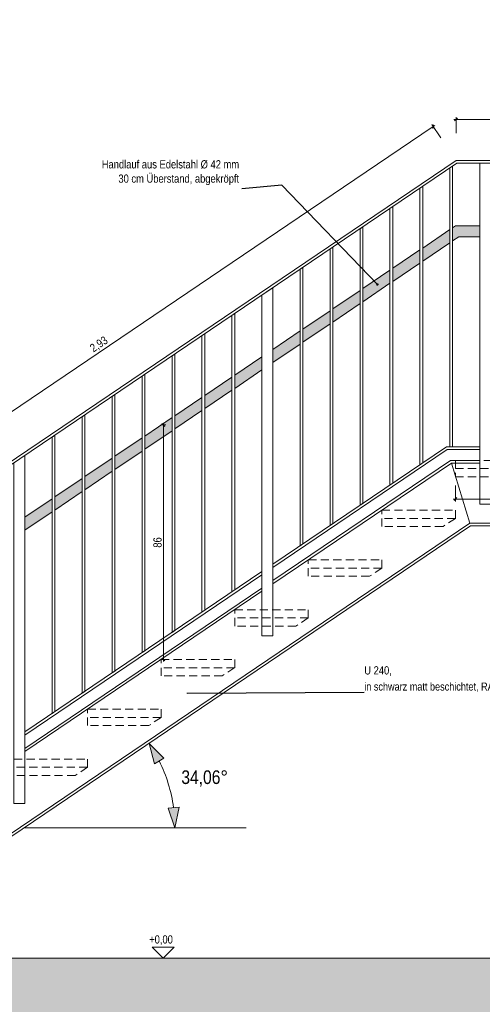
# Model space of a CAD drawing. Header units: metres. Extents: x -58265 to 854892, y -56510 to 35250.
# Tile 32 of 47: x 608286 to 609984, y -30749 to -27139. Entities that reach past the tile are written whole.
import ezdxf

# ---------------------------------------------------------------- set-up
doc = ezdxf.new("R2010")
doc.units = ezdxf.units.M
doc.header["$LTSCALE"] = 0.05
doc.linetypes.add('Wipeout_Contour', pattern=[20000, 0, -20000])
doc.linetypes.add('Öffnungslinie Tür Fenster', pattern=[920, 600, -320])
for name, color, linetype in [('A_1_Schraffuren', 7, 'Continuous'), ('A_1_Treppen', 7, 'Continuous'), ('A_4_Detail_Bemaßung', 7, 'Continuous'), ('A_4_Details_Linien', 7, 'Continuous'), ('A_4_N_Detail_Inhalt', 7, 'Continuous'), ('A_5_Detail_Bemaßung', 7, 'Continuous')]:
    doc.layers.add(name, color=color, linetype=linetype)
doc.styles.add('ERSTELLTER_STIL_2', font='txt')
doc.dimstyles.new('ERSTELLTER_STIL__1', dxfattribs={"dimtxt": 30, "dimasz": 9.5, "dimexe": 0.18, "dimexo": 50, "dimgap": 0, "dimtad": 1, "dimtih": 1, "dimtoh": 1, "dimlfac": 0.001, "dimzin": 0, "dimdsep": 46, "dimtxsty": 'ERSTELLTER_STIL_2', "dimblk": 'ARROWHEAD_6', "dimblk1": 'ARROWHEAD_6', "dimblk2": 'ARROWHEAD_6', "dimcen": 0.09, "dimclrd": 7, "dimclre": 7, "dimclrt": 7, "dimazin": 0, "dimtfac": 1, "dimtdec": 4, "dimtmove": 0, "dimatfit": 3, "dimfxl": 1, "dimtolj": 1, "dimtzin": 0, "dimarcsym": 0})
doc.dimstyles.new('ERSTELLTER_STIL__2', dxfattribs={"dimtxt": 0.18, "dimasz": 18.24, "dimexe": 0.18, "dimexo": 0.0625, "dimgap": 0, "dimtad": 0, "dimtih": 1, "dimtoh": 1, "dimdec": 4, "dimzin": 0, "dimdsep": 46, "dimcen": 0.09, "dimadec": 0, "dimazin": 0, "dimtfac": 1, "dimtdec": 4, "dimtmove": 0, "dimatfit": 3, "dimldrblk": 'ARROWHEAD_11', "dimfxl": 1, "dimtolj": 1, "dimtzin": 0, "dimarcsym": 0})
doc.dimstyles.new('ERSTELLTER_STIL__4', dxfattribs={"dimtxt": 30, "dimasz": 9.5, "dimexe": 0.18, "dimexo": 50, "dimgap": 0, "dimtad": 1, "dimlfac": 0.001, "dimzin": 0, "dimdsep": 46, "dimtxsty": 'ERSTELLTER_STIL_2', "dimblk": 'ARROWHEAD_6', "dimblk1": 'ARROWHEAD_6', "dimblk2": 'ARROWHEAD_6', "dimcen": 0.09, "dimclrd": 7, "dimclre": 7, "dimclrt": 7, "dimazin": 0, "dimtfac": 1, "dimtdec": 4, "dimtmove": 0, "dimatfit": 3, "dimfxl": 1, "dimtolj": 1, "dimtzin": 0, "dimarcsym": 0})
doc.dimstyles.new('ERSTELLTER_STIL__6', dxfattribs={"dimtxt": 30, "dimasz": 9.5, "dimexe": 0.18, "dimexo": 0.0625, "dimgap": 0, "dimtad": 1, "dimlfac": 0.001, "dimzin": 0, "dimdsep": 46, "dimtxsty": 'ERSTELLTER_STIL_2', "dimblk": 'ARROWHEAD_6', "dimblk1": 'ARROWHEAD_6', "dimblk2": 'ARROWHEAD_6', "dimcen": 0.09, "dimclrd": 7, "dimclre": 7, "dimclrt": 7, "dimazin": 0, "dimtfac": 1, "dimtdec": 4, "dimtmove": 0, "dimatfit": 3, "dimfxl": 1, "dimtolj": 1, "dimtzin": 0, "dimarcsym": 0})
doc.dimstyles.new('ERSTELLTER_STIL__8', dxfattribs={"dimtxt": 50, "dimasz": 73.429984, "dimexe": 0.18, "dimexo": 40, "dimgap": 0, "dimtad": 1, "dimtih": 1, "dimtoh": 1, "dimzin": 0, "dimdsep": 46, "dimtxsty": 'ERSTELLTER_STIL_2', "dimblk": 'ARROWHEAD_5', "dimblk1": 'ARROWHEAD_5', "dimblk2": 'ARROWHEAD_5', "dimcen": 0.09, "dimclrd": 7, "dimclre": 7, "dimclrt": 7, "dimazin": 0, "dimtfac": 1, "dimtdec": 4, "dimtmove": 0, "dimatfit": 3, "dimfxl": 1, "dimtolj": 1, "dimtzin": 0, "dimarcsym": 0})
doc.dimstyles.new('ERSTELLTER_STIL__9', dxfattribs={"dimtxt": 0.18, "dimasz": 9.12, "dimexe": 0.18, "dimexo": 0.0625, "dimgap": 0, "dimtad": 0, "dimtih": 1, "dimtoh": 1, "dimdec": 4, "dimzin": 0, "dimdsep": 46, "dimcen": 0.09, "dimadec": 0, "dimazin": 0, "dimtfac": 1, "dimtdec": 4, "dimtmove": 0, "dimatfit": 3, "dimldrblk": 'ARROWHEAD_11', "dimfxl": 1, "dimtolj": 1, "dimtzin": 0, "dimarcsym": 0})

# ---------------------------------------------------------------- blocks, each defined once
blk = doc.blocks.new('*D76', base_point=(565636.8, -30579.8))
at = {"layer": 'A_4_Detail_Bemaßung', "color": 7, "linetype": 'Continuous', "lineweight": 13}
for p, q in [((609880.3, -27504.8), (609887.8, -27504.8)), ((609892.8, -27499.8), (609882.8, -27509.8)), ((609887.8, -27554.8), (609887.8, -27495.4)), ((609887.8, -27504.8), (610717.8, -27504.8)), ((610712.8, -27509.8), (610722.8, -27499.8)), ((610717.8, -27554.8), (610717.8, -27495.4)), ((610717.8, -27504.8), (610725.3, -27504.8))]:
    blk.add_line(p, q, dxfattribs=at)
at = {"layer": 'A_4_Detail_Bemaßung', "color": 7, "lineweight": 13, "insert": (610282.9, -27498.8), "char_height": 30, "attachment_point": 7, "style": 'ERSTELLTER_STIL_2'}
blk.add_mtext('\\A1;{\\pql;\\fSwis721 Cn BT|b0|i0|c0|p0;\\W1.000000;83}', dxfattribs=at)
blk = doc.blocks.new('ARROWHEAD_6')
at = {"color": 0, "linetype": 'Continuous', "lineweight": 0}
for p, q in [((0, 0), (-1, 0)), ((-0.5, -0.5), (0.5, 0.5))]:
    blk.add_line(p, q, dxfattribs=at)
blk = doc.blocks.new('*D77', base_point=(565636.8, -30579.8))
at = {"layer": 'A_4_Detail_Bemaßung', "color": 7, "linetype": 'Continuous', "lineweight": 13}
for p, q in [((609803.8, -27530.5), (607381.4, -29167.9)), ((609798.6, -27522.7), (609831.8, -27571.9)), ((609802.5, -27537.4), (609805.2, -27523.6)), ((609810, -27526.3), (609803.8, -27530.5)), ((607381.4, -29167.9), (607375.2, -29172.1)), ((607376.2, -29160.1), (607409.4, -29209.3)), ((607382.8, -29160.9), (607380.1, -29174.8))]:
    blk.add_line(p, q, dxfattribs=at)
at = {"layer": 'A_4_Detail_Bemaßung', "color": 7, "lineweight": 13, "insert": (608560.4, -28363.7), "char_height": 30, "attachment_point": 7, "rotation": 34.0558, "style": 'ERSTELLTER_STIL_2'}
blk.add_mtext('\\A1;{\\pql;\\fSwis721 Cn BT|b0|i0|c0|p0;\\W1.000000;2,93}', dxfattribs=at)
blk = doc.blocks.new('*D78', base_point=(565636.8, -30579.8))
at = {"layer": 'A_4_Detail_Bemaßung', "color": 7, "linetype": 'Continuous', "lineweight": 13}
for p, q in [((609885.4, -28905.6), (609885.4, -28846.2)), ((610985.4, -28905.6), (610985.4, -28846.2)), ((609877.9, -28896.2), (609885.4, -28896.2)), ((609890.4, -28891.2), (609880.4, -28901.2)), ((609885.4, -28896.2), (610985.4, -28896.2)), ((610980.4, -28901.2), (610990.4, -28891.2)), ((610985.4, -28896.2), (610992.9, -28896.2))]:
    blk.add_line(p, q, dxfattribs=at)
at = {"layer": 'A_4_Detail_Bemaßung', "color": 7, "lineweight": 13, "insert": (610400.5, -28890.2), "char_height": 30, "attachment_point": 7, "style": 'ERSTELLTER_STIL_2'}
blk.add_mtext('\\A1;{\\pql;\\fSwis721 Cn BT|b0|i0|c0|p0;\\W1.000000;1,10}', dxfattribs=at)
blk = doc.blocks.new('*D106', base_point=(565636.8, -30579.8))
at = {"layer": 'A_4_Detail_Bemaßung', "color": 7, "linetype": 'Continuous', "lineweight": 13}
for p, q in [((607089.3, -29667.3), (607029.9, -29667.3)), ((607034.3, -29662.3), (607044.3, -29672.3)), ((607039.3, -29849.8), (607039.3, -29667.3)), ((607089.3, -29849.8), (607029.9, -29849.8)), ((607034.3, -29844.8), (607044.3, -29854.8))]:
    blk.add_line(p, q, dxfattribs=at)
at = {"layer": 'A_4_Detail_Bemaßung', "color": 7, "lineweight": 13, "insert": (607033.3, -29778.4), "char_height": 30, "attachment_point": 7, "rotation": 90, "style": 'ERSTELLTER_STIL_2'}
blk.add_mtext('\\A1;{\\pql;\\fSwis721 Cn BT|b0|i0|c0|p0;\\W1.000000;18}', dxfattribs=at)
blk = doc.blocks.new('*D107', base_point=(565636.8, -30579.8))
at = {"layer": 'A_4_Detail_Bemaßung', "color": 7, "linetype": 'Continuous', "lineweight": 13}
for p, q in [((607089.3, -29484.8), (607029.9, -29484.8)), ((607034.3, -29479.8), (607044.3, -29489.8)), ((607039.3, -29667.3), (607039.3, -29484.8)), ((607089.3, -29667.3), (607029.9, -29667.3)), ((607034.3, -29662.3), (607044.3, -29672.3))]:
    blk.add_line(p, q, dxfattribs=at)
at = {"layer": 'A_4_Detail_Bemaßung', "color": 7, "lineweight": 13, "insert": (607033.3, -29595.9), "char_height": 30, "attachment_point": 7, "rotation": 90, "style": 'ERSTELLTER_STIL_2'}
blk.add_mtext('\\A1;{\\pql;\\fSwis721 Cn BT|b0|i0|c0|p0;\\W1.000000;18}', dxfattribs=at)
blk = doc.blocks.new('*D108', base_point=(565636.8, -30579.8))
at = {"layer": 'A_4_Detail_Bemaßung', "color": 7, "linetype": 'Continuous', "lineweight": 13}
for p, q in [((607089.3, -29302.3), (607029.9, -29302.3)), ((607034.3, -29297.3), (607044.3, -29307.3)), ((607039.3, -29484.8), (607039.3, -29302.3)), ((607089.3, -29484.8), (607029.9, -29484.8)), ((607034.3, -29479.8), (607044.3, -29489.8))]:
    blk.add_line(p, q, dxfattribs=at)
at = {"layer": 'A_4_Detail_Bemaßung', "color": 7, "lineweight": 13, "insert": (607033.3, -29413.4), "char_height": 30, "attachment_point": 7, "rotation": 90, "style": 'ERSTELLTER_STIL_2'}
blk.add_mtext('\\A1;{\\pql;\\fSwis721 Cn BT|b0|i0|c0|p0;\\W1.000000;18}', dxfattribs=at)
blk = doc.blocks.new('*D109', base_point=(565636.8, -30579.8))
at = {"layer": 'A_4_Detail_Bemaßung', "color": 7, "linetype": 'Continuous', "lineweight": 13}
for p, q in [((607089.3, -29119.8), (607029.9, -29119.8)), ((607034.3, -29114.8), (607044.3, -29124.8)), ((607039.3, -29302.3), (607039.3, -29119.8)), ((607089.3, -29302.3), (607029.9, -29302.3)), ((607034.3, -29297.3), (607044.3, -29307.3))]:
    blk.add_line(p, q, dxfattribs=at)
at = {"layer": 'A_4_Detail_Bemaßung', "color": 7, "lineweight": 13, "insert": (607033.3, -29230.9), "char_height": 30, "attachment_point": 7, "rotation": 90, "style": 'ERSTELLTER_STIL_2'}
blk.add_mtext('\\A1;{\\pql;\\fSwis721 Cn BT|b0|i0|c0|p0;\\W1.000000;18}', dxfattribs=at)
blk = doc.blocks.new('*D110', base_point=(565636.8, -30579.8))
at = {"layer": 'A_4_Detail_Bemaßung', "color": 7, "linetype": 'Continuous', "lineweight": 13}
for p, q in [((607089.3, -28937.3), (607029.9, -28937.3)), ((607034.3, -28932.3), (607044.3, -28942.3)), ((607039.3, -29119.8), (607039.3, -28937.3)), ((607089.3, -29119.8), (607029.9, -29119.8)), ((607034.3, -29114.8), (607044.3, -29124.8))]:
    blk.add_line(p, q, dxfattribs=at)
at = {"layer": 'A_4_Detail_Bemaßung', "color": 7, "lineweight": 13, "insert": (607033.3, -29048.4), "char_height": 30, "attachment_point": 7, "rotation": 90, "style": 'ERSTELLTER_STIL_2'}
blk.add_mtext('\\A1;{\\pql;\\fSwis721 Cn BT|b0|i0|c0|p0;\\W1.000000;18}', dxfattribs=at)
blk = doc.blocks.new('*D111', base_point=(565636.8, -30579.8))
at = {"layer": 'A_4_Detail_Bemaßung', "color": 7, "linetype": 'Continuous', "lineweight": 13}
for p, q in [((607089.3, -28754.8), (607029.9, -28754.8)), ((607034.3, -28749.8), (607044.3, -28759.8)), ((607039.3, -28937.3), (607039.3, -28754.8)), ((607089.3, -28937.3), (607029.9, -28937.3)), ((607034.3, -28932.3), (607044.3, -28942.3))]:
    blk.add_line(p, q, dxfattribs=at)
at = {"layer": 'A_4_Detail_Bemaßung', "color": 7, "lineweight": 13, "insert": (607033.3, -28865.9), "char_height": 30, "attachment_point": 7, "rotation": 90, "style": 'ERSTELLTER_STIL_2'}
blk.add_mtext('\\A1;{\\pql;\\fSwis721 Cn BT|b0|i0|c0|p0;\\W1.000000;18}', dxfattribs=at)
blk = doc.blocks.new('*D112', base_point=(565636.8, -30579.8))
at = {"layer": 'A_4_Detail_Bemaßung', "color": 7, "linetype": 'Continuous', "lineweight": 13}
for p, q in [((607089.3, -28572.3), (607029.9, -28572.3)), ((607034.3, -28567.3), (607044.3, -28577.3)), ((607039.3, -28754.8), (607039.3, -28572.3)), ((607089.3, -28754.8), (607029.9, -28754.8)), ((607034.3, -28749.8), (607044.3, -28759.8))]:
    blk.add_line(p, q, dxfattribs=at)
at = {"layer": 'A_4_Detail_Bemaßung', "color": 7, "lineweight": 13, "insert": (607033.3, -28683.4), "char_height": 30, "attachment_point": 7, "rotation": 90, "style": 'ERSTELLTER_STIL_2'}
blk.add_mtext('\\A1;{\\pql;\\fSwis721 Cn BT|b0|i0|c0|p0;\\W1.000000;18}', dxfattribs=at)
blk = doc.blocks.new('*D113', base_point=(565636.8, -30579.8))
at = {"layer": 'A_4_Detail_Bemaßung', "color": 7, "linetype": 'Continuous', "lineweight": 13}
for p, q in [((607089.3, -28389.8), (607029.9, -28389.8)), ((607034.3, -28384.8), (607044.3, -28394.8)), ((607039.3, -28572.3), (607039.3, -28389.8)), ((607089.3, -28572.3), (607029.9, -28572.3)), ((607034.3, -28567.3), (607044.3, -28577.3))]:
    blk.add_line(p, q, dxfattribs=at)
at = {"layer": 'A_4_Detail_Bemaßung', "color": 7, "lineweight": 13, "insert": (607033.3, -28500.9), "char_height": 30, "attachment_point": 7, "rotation": 90, "style": 'ERSTELLTER_STIL_2'}
blk.add_mtext('\\A1;{\\pql;\\fSwis721 Cn BT|b0|i0|c0|p0;\\W1.000000;18}', dxfattribs=at)
blk = doc.blocks.new('*D114', base_point=(565636.8, -30579.8))
at = {"layer": 'A_4_Detail_Bemaßung', "color": 7, "linetype": 'Continuous', "lineweight": 13}
for p, q in [((607089.3, -28207.3), (607029.9, -28207.3)), ((607034.3, -28202.3), (607044.3, -28212.3)), ((607039.3, -28389.8), (607039.3, -28207.3)), ((607089.3, -28389.8), (607029.9, -28389.8)), ((607034.3, -28384.8), (607044.3, -28394.8))]:
    blk.add_line(p, q, dxfattribs=at)
at = {"layer": 'A_4_Detail_Bemaßung', "color": 7, "lineweight": 13, "insert": (607033.3, -28318.4), "char_height": 30, "attachment_point": 7, "rotation": 90, "style": 'ERSTELLTER_STIL_2'}
blk.add_mtext('\\A1;{\\pql;\\fSwis721 Cn BT|b0|i0|c0|p0;\\W1.000000;18}', dxfattribs=at)
blk = doc.blocks.new('*D115', base_point=(565636.8, -30579.8))
at = {"layer": 'A_4_Detail_Bemaßung', "color": 7, "linetype": 'Continuous', "lineweight": 13}
for p, q in [((607089.3, -28024.8), (607029.9, -28024.8)), ((607034.3, -28019.8), (607044.3, -28029.8)), ((607039.3, -28207.3), (607039.3, -28024.8)), ((607089.3, -28207.3), (607029.9, -28207.3)), ((607034.3, -28202.3), (607044.3, -28212.3))]:
    blk.add_line(p, q, dxfattribs=at)
at = {"layer": 'A_4_Detail_Bemaßung', "color": 7, "lineweight": 13, "insert": (607033.3, -28135.9), "char_height": 30, "attachment_point": 7, "rotation": 90, "style": 'ERSTELLTER_STIL_2'}
blk.add_mtext('\\A1;{\\pql;\\fSwis721 Cn BT|b0|i0|c0|p0;\\W1.000000;18}', dxfattribs=at)
blk = doc.blocks.new('*D116', base_point=(565636.8, -30579.8))
at = {"layer": 'A_4_Detail_Bemaßung', "color": 7, "linetype": 'Continuous', "lineweight": 13}
for p, q in [((607034.3, -27837.3), (607044.3, -27847.3)), ((607089.3, -27842.3), (607029.9, -27842.3)), ((607039.3, -28024.8), (607039.3, -27842.3)), ((607089.3, -28024.8), (607029.9, -28024.8)), ((607034.3, -28019.8), (607044.3, -28029.8))]:
    blk.add_line(p, q, dxfattribs=at)
at = {"layer": 'A_4_Detail_Bemaßung', "color": 7, "lineweight": 13, "insert": (607033.3, -27953.4), "char_height": 30, "attachment_point": 7, "rotation": 90, "style": 'ERSTELLTER_STIL_2'}
blk.add_mtext('\\A1;{\\pql;\\fSwis721 Cn BT|b0|i0|c0|p0;\\W1.000000;18}', dxfattribs=at)
blk = doc.blocks.new('*D117', base_point=(565636.8, -30579.8))
at = {"layer": 'A_4_Detail_Bemaßung', "color": 7, "linetype": 'Continuous', "lineweight": 13}
for p, q in [((607034.3, -27654.8), (607044.3, -27664.8)), ((607089.3, -27659.8), (607029.9, -27659.8)), ((607039.3, -27842.3), (607039.3, -27659.8)), ((607034.3, -27837.3), (607044.3, -27847.3)), ((607089.3, -27842.3), (607029.9, -27842.3))]:
    blk.add_line(p, q, dxfattribs=at)
at = {"layer": 'A_4_Detail_Bemaßung', "color": 7, "lineweight": 13, "insert": (607033.3, -27770.9), "char_height": 30, "attachment_point": 7, "rotation": 90, "style": 'ERSTELLTER_STIL_2'}
blk.add_mtext('\\A1;{\\pql;\\fSwis721 Cn BT|b0|i0|c0|p0;\\W1.000000;18}', dxfattribs=at)
blk = doc.blocks.new('*D118', base_point=(565636.8, -30579.8))
at = {"layer": 'A_4_Detail_Bemaßung', "color": 7, "linetype": 'Continuous', "lineweight": 13}
for p, q in [((607034.3, -27472.3), (607044.3, -27482.3)), ((607089.3, -27477.3), (607029.9, -27477.3)), ((607039.3, -27659.8), (607039.3, -27477.3)), ((607034.3, -27654.8), (607044.3, -27664.8)), ((607089.3, -27659.8), (607029.9, -27659.8))]:
    blk.add_line(p, q, dxfattribs=at)
at = {"layer": 'A_4_Detail_Bemaßung', "color": 7, "lineweight": 13, "insert": (607033.3, -27588.4), "char_height": 30, "attachment_point": 7, "rotation": 90, "style": 'ERSTELLTER_STIL_2'}
blk.add_mtext('\\A1;{\\pql;\\fSwis721 Cn BT|b0|i0|c0|p0;\\W1.000000;18}', dxfattribs=at)
blk = doc.blocks.new('*D119', base_point=(565636.8, -30579.8))
at = {"layer": 'A_4_Detail_Bemaßung', "color": 7, "linetype": 'Continuous', "lineweight": 13}
for p, q in [((607089.3, -27294.8), (607029.9, -27294.8)), ((607034.3, -27289.8), (607044.3, -27299.8)), ((607039.3, -27477.3), (607039.3, -27294.8)), ((607034.3, -27472.3), (607044.3, -27482.3)), ((607089.3, -27477.3), (607029.9, -27477.3))]:
    blk.add_line(p, q, dxfattribs=at)
at = {"layer": 'A_4_Detail_Bemaßung', "color": 7, "lineweight": 13, "insert": (607033.3, -27405.9), "char_height": 30, "attachment_point": 7, "rotation": 90, "style": 'ERSTELLTER_STIL_2'}
blk.add_mtext('\\A1;{\\pql;\\fSwis721 Cn BT|b0|i0|c0|p0;\\W1.000000;18}', dxfattribs=at)
blk = doc.blocks.new('*D120', base_point=(565636.8, -30579.8))
at = {"layer": 'A_4_Detail_Bemaßung', "color": 7, "linetype": 'Continuous', "lineweight": 13}
for p, q in [((607089.3, -27112.3), (607029.9, -27112.3)), ((607034.3, -27107.3), (607044.3, -27117.3)), ((607039.3, -27294.8), (607039.3, -27112.3)), ((607089.3, -27294.8), (607029.9, -27294.8)), ((607034.3, -27289.8), (607044.3, -27299.8))]:
    blk.add_line(p, q, dxfattribs=at)
at = {"layer": 'A_4_Detail_Bemaßung', "color": 7, "lineweight": 13, "insert": (607033.3, -27223.4), "char_height": 30, "attachment_point": 7, "rotation": 90, "style": 'ERSTELLTER_STIL_2'}
blk.add_mtext('\\A1;{\\pql;\\fSwis721 Cn BT|b0|i0|c0|p0;\\W1.000000;18}', dxfattribs=at)
blk = doc.blocks.new('*D133', base_point=(565636.8, -30579.8))
at = {"layer": 'A_4_Detail_Bemaßung', "color": 7, "linetype": 'Continuous', "lineweight": 13}
for p, q in [((608823, -28624.8), (608804.3, -28624.8)), ((608818.6, -28629.8), (608808.6, -28619.8)), ((608813.6, -28624.8), (608813.6, -28617.3)), ((608813.6, -29484.8), (608813.6, -28624.8)), ((608823, -29484.8), (608804.3, -29484.8)), ((608808.6, -29479.8), (608818.6, -29489.8)), ((608813.6, -29492.3), (608813.6, -29484.8))]:
    blk.add_line(p, q, dxfattribs=at)
at = {"layer": 'A_4_Detail_Bemaßung', "color": 7, "lineweight": 13, "insert": (608807.6, -29074.7), "char_height": 30, "attachment_point": 7, "rotation": 90, "style": 'ERSTELLTER_STIL_2'}
blk.add_mtext('\\A1;{\\pql;\\fSwis721 Cn BT|b0|i0|c0|p0;\\W1.000000;86}', dxfattribs=at)
blk = doc.blocks.new('*D139', base_point=(565636.8, -30579.8))
at = {"layer": 'A_4_Detail_Bemaßung', "color": 7, "linetype": 'Continuous', "lineweight": 13}
for p, q in [((608270.4, -25574.8), (608260.4, -25584.8)), ((608265.4, -25629.8), (608265.4, -25570.4)), ((608265.4, -25579.8), (608535.4, -25579.8)), ((608540.4, -25574.8), (608530.4, -25584.8)), ((608535.4, -25629.8), (608535.4, -25570.4))]:
    blk.add_line(p, q, dxfattribs=at)
at = {"layer": 'A_4_Detail_Bemaßung', "color": 7, "lineweight": 13, "insert": (608380.5, -25573.8), "char_height": 30, "attachment_point": 7, "style": 'ERSTELLTER_STIL_2'}
blk.add_mtext('\\A1;{\\pql;\\fSwis721 Cn BT|b0|i0|c0|p0;\\W1.000000;27}', dxfattribs=at)
blk = doc.blocks.new('*D140', base_point=(565636.8, -30579.8))
at = {"layer": 'A_4_Detail_Bemaßung', "color": 7, "linetype": 'Continuous', "lineweight": 13}
for p, q in [((608540.4, -25574.8), (608530.4, -25584.8)), ((608535.4, -25629.8), (608535.4, -25570.4)), ((608535.4, -25579.8), (608805.4, -25579.8)), ((608810.4, -25574.8), (608800.4, -25584.8)), ((608805.4, -25629.8), (608805.4, -25570.4))]:
    blk.add_line(p, q, dxfattribs=at)
at = {"layer": 'A_4_Detail_Bemaßung', "color": 7, "lineweight": 13, "insert": (608650.5, -25573.8), "char_height": 30, "attachment_point": 7, "style": 'ERSTELLTER_STIL_2'}
blk.add_mtext('\\A1;{\\pql;\\fSwis721 Cn BT|b0|i0|c0|p0;\\W1.000000;27}', dxfattribs=at)
blk = doc.blocks.new('*D141', base_point=(565636.8, -30579.8))
at = {"layer": 'A_4_Detail_Bemaßung', "color": 7, "linetype": 'Continuous', "lineweight": 13}
for p, q in [((608810.4, -25574.8), (608800.4, -25584.8)), ((608805.4, -25629.8), (608805.4, -25570.4)), ((608805.4, -25579.8), (609075.4, -25579.8)), ((609080.4, -25574.8), (609070.4, -25584.8)), ((609075.4, -25629.8), (609075.4, -25570.4))]:
    blk.add_line(p, q, dxfattribs=at)
at = {"layer": 'A_4_Detail_Bemaßung', "color": 7, "lineweight": 13, "insert": (608920.5, -25573.8), "char_height": 30, "attachment_point": 7, "style": 'ERSTELLTER_STIL_2'}
blk.add_mtext('\\A1;{\\pql;\\fSwis721 Cn BT|b0|i0|c0|p0;\\W1.000000;27}', dxfattribs=at)
blk = doc.blocks.new('*D142', base_point=(565636.8, -30579.8))
at = {"layer": 'A_4_Detail_Bemaßung', "color": 7, "linetype": 'Continuous', "lineweight": 13}
for p, q in [((609080.4, -25574.8), (609070.4, -25584.8)), ((609075.4, -25629.8), (609075.4, -25570.4)), ((609075.4, -25579.8), (609345.4, -25579.8)), ((609350.4, -25574.8), (609340.4, -25584.8)), ((609345.4, -25629.8), (609345.4, -25570.4))]:
    blk.add_line(p, q, dxfattribs=at)
at = {"layer": 'A_4_Detail_Bemaßung', "color": 7, "lineweight": 13, "insert": (609190.5, -25573.8), "char_height": 30, "attachment_point": 7, "style": 'ERSTELLTER_STIL_2'}
blk.add_mtext('\\A1;{\\pql;\\fSwis721 Cn BT|b0|i0|c0|p0;\\W1.000000;27}', dxfattribs=at)
blk = doc.blocks.new('*D143', base_point=(565636.8, -30579.8))
at = {"layer": 'A_4_Detail_Bemaßung', "color": 7, "linetype": 'Continuous', "lineweight": 13}
for p, q in [((609350.4, -25574.8), (609340.4, -25584.8)), ((609345.4, -25629.8), (609345.4, -25570.4)), ((609345.4, -25579.8), (609615.4, -25579.8)), ((609620.4, -25574.8), (609610.4, -25584.8)), ((609615.4, -25629.8), (609615.4, -25570.4))]:
    blk.add_line(p, q, dxfattribs=at)
at = {"layer": 'A_4_Detail_Bemaßung', "color": 7, "lineweight": 13, "insert": (609460.5, -25573.8), "char_height": 30, "attachment_point": 7, "style": 'ERSTELLTER_STIL_2'}
blk.add_mtext('\\A1;{\\pql;\\fSwis721 Cn BT|b0|i0|c0|p0;\\W1.000000;27}', dxfattribs=at)
blk = doc.blocks.new('*D144', base_point=(565636.8, -30579.8))
at = {"layer": 'A_4_Detail_Bemaßung', "color": 7, "linetype": 'Continuous', "lineweight": 13}
for p, q in [((609620.4, -25574.8), (609610.4, -25584.8)), ((609615.4, -25629.8), (609615.4, -25570.4)), ((609615.4, -25579.8), (609885.4, -25579.8)), ((609890.4, -25574.8), (609880.4, -25584.8)), ((609885.4, -25629.8), (609885.4, -25570.4))]:
    blk.add_line(p, q, dxfattribs=at)
at = {"layer": 'A_4_Detail_Bemaßung', "color": 7, "lineweight": 13, "insert": (609730.5, -25573.8), "char_height": 30, "attachment_point": 7, "style": 'ERSTELLTER_STIL_2'}
blk.add_mtext('\\A1;{\\pql;\\fSwis721 Cn BT|b0|i0|c0|p0;\\W1.000000;27}', dxfattribs=at)
blk = doc.blocks.new('*D145', base_point=(565636.8, -30579.8))
at = {"layer": 'A_4_Detail_Bemaßung', "color": 7, "linetype": 'Continuous', "lineweight": 13}
for p, q in [((609890.4, -25574.8), (609880.4, -25584.8)), ((609885.4, -25629.8), (609885.4, -25570.4)), ((609885.4, -25579.8), (610985.4, -25579.8)), ((610990.4, -25574.8), (610980.4, -25584.8)), ((610985.4, -25629.8), (610985.4, -25570.4))]:
    blk.add_line(p, q, dxfattribs=at)
at = {"layer": 'A_4_Detail_Bemaßung', "color": 7, "lineweight": 13, "insert": (610400.5, -25573.8), "char_height": 30, "attachment_point": 7, "style": 'ERSTELLTER_STIL_2'}
blk.add_mtext('\\A1;{\\pql;\\fSwis721 Cn BT|b0|i0|c0|p0;\\W1.000000;1,10}', dxfattribs=at)
blk = doc.blocks.new('*D161', base_point=(565636.8, -30579.8))
at = {"layer": 'A_1_Schraffuren', "linetype": 'Continuous', "lineweight": 15}
for points in [[(608761.1, -29792.3), (608781.4, -29866.9), (608816, -29846.8)], [(608856.1, -30102.5), (608871.1, -30026.7), (608831.1, -30029.4)]]:
    blk.add_hatch(color=7, dxfattribs=at).paths.add_polyline_path(points)
at = {"layer": 'A_5_Detail_Bemaßung', "color": 7, "linetype": 'Continuous', "lineweight": 15}
for p, q in [((608761.1, -29792.3), (608816, -29846.8)), ((608761.1, -29792.3), (608781.4, -29866.9)), ((608816, -29846.8), (608781.4, -29866.9)), ((608831.1, -30029.4), (608871.1, -30026.7)), ((608856.1, -30102.5), (608831.1, -30029.4)), ((608856.1, -30102.5), (608871.1, -30026.7))]:
    blk.add_line(p, q, dxfattribs=at)
blk.add_arc((608302.3, -30102.5), 553.8, 7.7275, 26.3283, dxfattribs=at)
at = {"color": 254, "linetype": 'Wipeout_Contour', "lineweight": 0, "ltscale": 2438800.897927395}
blk.add_wipeout([(608869.7, -29960.6), (609061.1, -29960.6), (609061.1, -29890.6), (608869.7, -29890.6)], dxfattribs=at).dxf.layer = 'A_1_Schraffuren'
at = {"layer": 'A_5_Detail_Bemaßung', "color": 7, "lineweight": 15, "insert": (608879.7, -29950.6), "char_height": 50, "attachment_point": 7, "style": 'ERSTELLTER_STIL_2'}
blk.add_mtext('\\A1;{\\pql;\\fSwis721 Cn BT|b0|i0|c0|p0;\\W1.000000;34,06°}', dxfattribs=at)
blk = doc.blocks.new('ARROWHEAD_5')
at = {"linetype": 'Continuous', "lineweight": 0}
blk.add_hatch(color=0, dxfattribs=at).paths.add_polyline_path([(-1, 0.2679), (0, 0), (-1, -0.2679)])
at = {"color": 0, "linetype": 'Continuous', "lineweight": 0}
blk.add_line((0, 0), (-1, 0), dxfattribs=at)
blk = doc.blocks.new('ARROWHEAD_11')
at = {"color": 0, "linetype": 'Continuous', "lineweight": 0}
blk.add_line((0, 0), (-1, 0), dxfattribs=at)
at = {"color": 0, "linetype": 'Continuous', "lineweight": 0, "const_width": 0.25, "flags": 128}
blk.add_lwpolyline([(-0.125, 0, 1), (0.125, 0, 1)], format="xyb", close=True, dxfattribs=at)

msp = doc.modelspace()

# ---------------------------------------------------------------- hatches: boundary and pattern name
at = {"layer": 'A_1_Schraffuren', "linetype": 'Continuous', "lineweight": 15}
for points in [[(609865.428, -27908.292), (609865.428, -27956.572), (609765.428, -28024.165), (609765.428, -27975.884)], [(609875.428, -27949.813), (609875.428, -27901.533), (609885.428, -27894.774), (609975.428, -27894.774), (609975.428, -27934.774), (609897.679, -27934.774)], [(609755.428, -27982.644), (609755.428, -28030.924), (609655.428, -28098.517), (609655.428, -28050.236)], [(609645.428, -28056.996), (609645.428, -28105.276), (609545.428, -28172.869), (609545.428, -28124.588)], [(609535.428, -28131.347), (609535.428, -28179.628), (609435.428, -28247.22), (609435.428, -28198.94)], [(609425.428, -28205.699), (609425.428, -28253.98), (609325.428, -28321.572), (609325.428, -28273.292)], [(609315.428, -28280.051), (609315.428, -28328.331), (609215.428, -28395.924), (609215.428, -28347.644)], [(609175.428, -28374.681), (609175.428, -28422.961), (609075.428, -28490.554), (609075.428, -28442.273)], [(609065.428, -28449.032), (609065.428, -28497.313), (608965.428, -28564.905), (608965.428, -28516.625)], [(608955.428, -28523.384), (608955.428, -28571.665), (608855.428, -28639.257), (608855.428, -28590.977)], [(608845.428, -28597.736), (608845.428, -28646.017), (608745.428, -28713.609), (608745.428, -28665.329)], [(608735.428, -28672.088), (608735.428, -28720.368), (608635.428, -28787.961), (608635.428, -28739.681)], [(608625.428, -28746.44), (608625.428, -28794.72), (608525.428, -28862.313), (608525.428, -28814.032)], [(608515.428, -28820.792), (608515.428, -28869.072), (608415.428, -28936.665), (608415.428, -28888.384)], [(608405.428, -28895.143), (608405.428, -28943.424), (608305.428, -29011.016), (608305.428, -28962.736)], [(607438.149, -30579.771), (605704.624, -30579.772), (606462.813, -31633.432), (607176.721, -31831.622), (607892.783, -31629.588), (609463, -31615.204), (611206.828, -31774.118), (612676.666, -31122.479), (614967.715, -31386.197), (616368.717, -31682.879), (617063.044, -31829.913), (617063.043, -30579.766), (610771.928, -30579.769), (610771.928, -30709.775), (610805.428, -30709.775), (610805.428, -30729.775), (610905.428, -30729.775), (610905.428, -31429.775), (610505.428, -31429.775), (610505.428, -30729.775), (610605.428, -30729.775), (610605.428, -30709.775), (610638.928, -30709.775), (610638.928, -30579.769), (607678.149, -30579.771), (607678.149, -30699.775), (607708.149, -30699.775), (607708.149, -30714.775), (607723.149, -30729.775), (607755.428, -30729.775), (607755.428, -31429.775), (607355.428, -31429.775), (607355.428, -30729.775), (607393.149, -30729.775), (607408.149, -30714.775), (607408.149, -30699.775), (607438.149, -30699.775)]]:
    msp.add_hatch(color=7, dxfattribs=at).paths.add_polyline_path(points)

# ---------------------------------------------------------------- linework, layer by layer
at = {"layer": 'A_1_Schraffuren', "color": 7, "linetype": 'Continuous', "lineweight": 15, "flags": 128}
for points in [[(609865.428, -27908.292), (609865.428, -27956.572), (609765.428, -28024.165), (609765.428, -27975.884)], [(609875.428, -27949.813), (609875.428, -27901.533), (609885.428, -27894.774), (609975.428, -27894.774), (609975.428, -27934.774), (609897.679, -27934.774)], [(609755.428, -27982.644), (609755.428, -28030.924), (609655.428, -28098.517), (609655.428, -28050.236)], [(609645.428, -28056.996), (609645.428, -28105.276), (609545.428, -28172.869), (609545.428, -28124.588)], [(609535.428, -28131.347), (609535.428, -28179.628), (609435.428, -28247.22), (609435.428, -28198.94)], [(609425.428, -28205.699), (609425.428, -28253.98), (609325.428, -28321.572), (609325.428, -28273.292)], [(609315.428, -28280.051), (609315.428, -28328.331), (609215.428, -28395.924), (609215.428, -28347.644)], [(609175.428, -28374.681), (609175.428, -28422.961), (609075.428, -28490.554), (609075.428, -28442.273)], [(609065.428, -28449.032), (609065.428, -28497.313), (608965.428, -28564.905), (608965.428, -28516.625)], [(608955.428, -28523.384), (608955.428, -28571.665), (608855.428, -28639.257), (608855.428, -28590.977)], [(608845.428, -28597.736), (608845.428, -28646.017), (608745.428, -28713.609), (608745.428, -28665.329)], [(608735.428, -28672.088), (608735.428, -28720.368), (608635.428, -28787.961), (608635.428, -28739.681)], [(608625.428, -28746.44), (608625.428, -28794.72), (608525.428, -28862.313), (608525.428, -28814.032)], [(608515.428, -28820.792), (608515.428, -28869.072), (608415.428, -28936.665), (608415.428, -28888.384)], [(608405.428, -28895.143), (608405.428, -28943.424), (608305.428, -29011.016), (608305.428, -28962.736)]]:
    msp.add_lwpolyline(points, close=True, dxfattribs=at)
at = {"layer": 'A_1_Schraffuren', "color": 9, "linetype": 'Continuous', "lineweight": 18, "flags": 128}
msp.add_lwpolyline([(610505.428, -31429.775), (610505.428, -30729.775), (610605.428, -30729.775), (610605.428, -30709.775), (610638.928, -30709.775), (610638.928, -30579.769), (607678.149, -30579.771), (607678.149, -30699.775), (607708.149, -30699.775), (607708.149, -30714.775), (607723.149, -30729.775), (607755.428, -30729.775), (607755.428, -31429.775)], dxfattribs=at)
at = {"layer": 'A_1_Treppen', "color": 7, "linetype": 'Continuous', "lineweight": 15}
msp.add_lwpolyline([(608302.28, -30102.477), (609117.294, -30102.477)], dxfattribs=at)
at = {"layer": 'A_4_Detail_Bemaßung', "color": 7, "linetype": 'Continuous', "lineweight": 13}
for p, q in [((608813.176, -30579.77), (608773.176, -30539.77)), ((608773.176, -30539.77), (608853.176, -30539.77)), ((608853.176, -30539.77), (608813.176, -30579.77)), ((608813.176, -30579.77), (608763.176, -30579.77)), ((608813.176, -30579.77), (608843.176, -30579.77))]:
    msp.add_line(p, q, dxfattribs=at)
at = {"layer": 'A_4_Details_Linien', "color": 7, "linetype": 'Continuous', "lineweight": 15}
for points in [[(615330.428, -27169.774), (613471.074, -27169.774), (610771.074, -28994.774), (609941.074, -28994.774), (607678.149, -30524.343), (607678.149, -30699.775), (607668.149, -30699.775), (607668.149, -30519.032), (609938.011, -28984.774), (610768.011, -28984.774), (613468.012, -27159.774), (615330.428, -27159.774)], [(609865.428, -28704.774), (609875.428, -28704.774), (609875.428, -27675.223), (609865.428, -27681.982)], [(609975.428, -27664.774), (610015.428, -27664.774), (610015.428, -28914.775), (609975.428, -28914.775)], [(609755.428, -28770.223), (609765.428, -28763.464), (609765.428, -27749.575), (609755.428, -27756.334)], [(609645.428, -28844.575), (609655.428, -28837.816), (609655.428, -27823.926), (609645.428, -27830.686)], [(609535.428, -28918.927), (609545.428, -28912.167), (609545.428, -27898.278), (609535.428, -27905.037)], [(609425.428, -28993.279), (609435.428, -28986.519), (609435.428, -27972.63), (609425.428, -27979.389)], [(609315.428, -29067.63), (609325.428, -29060.871), (609325.428, -28046.982), (609315.428, -28053.741)], [(609175.428, -28148.371), (609215.428, -28121.334), (609215.428, -29398.186), (609175.428, -29398.186)], [(609065.428, -29236.612), (609075.428, -29229.853), (609075.428, -28215.963), (609065.428, -28222.723)], [(608955.428, -29310.964), (608965.428, -29304.204), (608965.428, -28290.315), (608955.428, -28297.074)], [(608845.428, -29385.315), (608855.428, -29378.556), (608855.428, -28364.667), (608845.428, -28371.426)], [(608735.428, -29459.667), (608745.428, -29452.908), (608745.428, -28439.019), (608735.428, -28445.778)], [(608625.428, -29534.019), (608635.428, -29527.26), (608635.428, -28513.371), (608625.428, -28520.13)], [(608515.428, -29608.371), (608525.428, -29601.612), (608525.428, -28587.722), (608515.428, -28594.482)], [(608405.428, -29682.723), (608415.428, -29675.964), (608415.428, -28662.074), (608405.428, -28668.834)], [(609215.428, -29147.293), (609855.32, -28714.774), (609975.428, -28714.774), (609975.428, -28704.774), (609852.258, -28704.774), (609215.428, -29135.223)], [(608265.428, -28763.463), (608305.428, -28736.426), (608305.428, -30013.278), (608265.428, -30013.278)], [(609975.428, -28764.774), (609975.428, -28754.774), (609867.571, -28754.774), (609215.428, -29195.574), (609215.428, -29207.644), (609870.634, -28764.774)], [(608305.428, -29750.315), (608305.428, -29762.385), (609175.428, -29174.33), (609175.428, -29162.26)], [(609175.428, -29234.681), (609175.428, -29222.611), (608305.428, -29810.666), (608305.428, -29822.736)]]:
    msp.add_lwpolyline(points, close=True, dxfattribs=at)
for points in [[(609887.825, -27654.774), (607465.428, -29292.134), (607465.428, -29304.204), (609890.887, -27664.774)], [(610717.825, -27654.774), (609887.825, -27654.774)], [(609890.887, -27664.774), (610720.887, -27664.774)], [(609870.634, -28764.774), (609938.011, -28984.774)], [(607678.149, -30579.771), (610638.928, -30579.769)]]:
    msp.add_lwpolyline(points, dxfattribs=at)
at = {"layer": 'A_4_Details_Linien', "color": 7, "linetype": 'Öffnungslinie Tür Fenster', "lineweight": 15}
for points in [[(609885.428, -28814.774), (610985.428, -28814.774), (610985.428, -28754.774), (609885.428, -28754.774)], [(609615.428, -28937.273), (609885.428, -28937.273), (609885.428, -28967.163), (609840.111, -28997.273), (609615.428, -28997.273)], [(609345.428, -29119.773), (609615.428, -29119.773), (609615.428, -29149.663), (609570.111, -29179.773), (609345.428, -29179.773)], [(609075.428, -29302.273), (609345.428, -29302.273), (609345.428, -29332.162), (609300.111, -29362.273), (609075.428, -29362.273)], [(608805.428, -29484.773), (609075.428, -29484.773), (609075.428, -29514.662), (609030.111, -29544.773), (608805.428, -29544.773)], [(608535.428, -29667.273), (608805.428, -29667.273), (608805.428, -29697.162), (608760.111, -29727.273), (608535.428, -29727.273)], [(608265.428, -29849.773), (608535.428, -29849.773), (608535.428, -29879.662), (608490.111, -29909.773), (608265.428, -29909.773)]]:
    msp.add_lwpolyline(points, close=True, dxfattribs=at)
for points in [[(609885.428, -28784.774), (610985.428, -28784.774)], [(609885.261, -28967.273), (609615.428, -28967.273)], [(609615.261, -29149.773), (609345.428, -29149.773)], [(609345.261, -29332.273), (609075.428, -29332.273)], [(609075.261, -29514.773), (608805.428, -29514.773)], [(608805.261, -29697.273), (608535.428, -29697.273)], [(608535.261, -29879.773), (608265.428, -29879.773)]]:
    msp.add_lwpolyline(points, dxfattribs=at)

# ---------------------------------------------------------------- dimensions: what is measured, and where the dimension line sits
at = {"layer": 'A_4_Detail_Bemaßung', "color": 7, "linetype": 'Continuous', "lineweight": 13}
for base, p1, p2, picture, middle in [((608535.428, -25579.774), (608265.428, -30032.273), (608535.428, -29849.773), '*D139', (608403.337, -25558.774)), ((608805.428, -25579.774), (608535.428, -29849.773), (608805.428, -29667.273), '*D140', (608673.337, -25558.774)), ((609075.428, -25579.774), (608805.428, -29667.273), (609075.428, -29484.773), '*D141', (608943.337, -25558.774)), ((609345.428, -25579.774), (609075.428, -29484.773), (609345.428, -29302.273), '*D142', (609213.337, -25558.774)), ((609615.428, -25579.774), (609345.428, -29302.273), (609615.428, -29119.773), '*D143', (609483.337, -25558.774)), ((609885.428, -25579.774), (609615.428, -29119.773), (609885.428, -28937.273), '*D144', (609753.337, -25558.774)), ((610985.428, -25579.774), (609885.428, -28937.273), (610985.428, -28754.774), '*D145', (610439.383, -25558.774)), ((610717.825, -27504.774), (609887.825, -27654.774), (610717.825, -27654.774), '*D76', (610305.734, -27483.774)), ((610985.428, -28896.245), (609885.428, -28814.774), (610985.428, -28814.774), '*D78', (610439.383, -28875.245))]:
    dim = msp.add_linear_dim(base=base, p1=p1, p2=p2, dimstyle='ERSTELLTER_STIL__1', dxfattribs=at)
    dim.commit()
    dim.dimension.update_dxf_attribs({"geometry": picture, "text_midpoint": middle, "dimtype": 160})
for base, p1, p2, dimstyle, picture, middle in [((607039.324, -27112.274), (612875.428, -27294.774), (613145.428, -27112.274), 'ERSTELLTER_STIL__4', '*D120', (607018.324, -27200.615)), ((607039.324, -27294.774), (612605.428, -27477.274), (612875.428, -27294.774), 'ERSTELLTER_STIL__4', '*D119', (607018.324, -27383.115)), ((607039.324, -27477.274), (612335.428, -27659.774), (612605.428, -27477.274), 'ERSTELLTER_STIL__4', '*D118', (607018.324, -27565.615)), ((607039.324, -27659.774), (612065.428, -27842.274), (612335.428, -27659.774), 'ERSTELLTER_STIL__4', '*D117', (607018.324, -27748.115)), ((607039.324, -27842.274), (611795.428, -28024.774), (612065.428, -27842.274), 'ERSTELLTER_STIL__4', '*D116', (607018.324, -27930.615)), ((607039.324, -28024.774), (611525.428, -28207.274), (611795.428, -28024.774), 'ERSTELLTER_STIL__4', '*D115', (607018.324, -28113.115)), ((607039.324, -28207.274), (611255.428, -28389.774), (611525.428, -28207.274), 'ERSTELLTER_STIL__4', '*D114', (607018.324, -28295.615)), ((607039.324, -28389.774), (610985.428, -28572.274), (611255.428, -28389.774), 'ERSTELLTER_STIL__4', '*D113', (607018.324, -28478.115)), ((607039.324, -28572.274), (609885.428, -28754.774), (610985.428, -28572.274), 'ERSTELLTER_STIL__4', '*D112', (607018.324, -28660.615)), ((608813.64, -28624.773), (608805.428, -29484.773), (608805.428, -28624.773), 'ERSTELLTER_STIL__6', '*D133', (608792.64, -29051.864)), ((607039.324, -28754.774), (609615.428, -28937.273), (609885.428, -28754.774), 'ERSTELLTER_STIL__4', '*D111', (607018.324, -28843.115)), ((607039.324, -28937.273), (609345.428, -29119.773), (609615.428, -28937.273), 'ERSTELLTER_STIL__4', '*D110', (607018.324, -29025.615)), ((607039.324, -29119.773), (609075.428, -29302.273), (609345.428, -29119.773), 'ERSTELLTER_STIL__4', '*D109', (607018.324, -29208.114)), ((607039.324, -29302.273), (608805.428, -29484.773), (609075.428, -29302.273), 'ERSTELLTER_STIL__4', '*D108', (607018.324, -29390.614)), ((607039.324, -29484.773), (608535.428, -29667.273), (608805.428, -29484.773), 'ERSTELLTER_STIL__4', '*D107', (607018.324, -29573.114)), ((607039.324, -29667.273), (608265.428, -29849.773), (608535.428, -29667.273), 'ERSTELLTER_STIL__4', '*D106', (607018.324, -29755.614))]:
    dim = msp.add_linear_dim(base=base, p1=p1, p2=p2, angle=90, dimstyle=dimstyle, dxfattribs=at)
    dim.commit()
    dim.dimension.update_dxf_attribs({"geometry": picture, "text_midpoint": middle, "dimtype": 160, "text_rotation": 90})
dim = msp.add_linear_dim(base=(607381.428, -29167.86), p1=(609887.825, -27654.774), p2=(607465.428, -29292.134), angle=214.055772, text='2,93', dimstyle='ERSTELLTER_STIL__4', dxfattribs=at)
dim.commit()
dim.dimension.update_dxf_attribs({"geometry": '*D77', "text_midpoint": (608584.143, -28329.567), "dimtype": 160, "text_rotation": 34.055772})

# ---------------------------------------------------------------- next in the draw order: dimensions: what is measured, and where the dimension line sits
at = {"layer": 'A_5_Detail_Bemaßung', "color": 7, "linetype": 'Continuous', "lineweight": 15}
dim = msp.add_angular_dim_3p(base=(608831.849, -29940.289), center=(608302.28, -30102.477), p1=(609117.294, -30102.477), p2=(609941.074, -28994.774), dimstyle='ERSTELLTER_STIL__8', dxfattribs=at)
dim.commit()
dim.dimension.update_dxf_attribs({"geometry": '*D161', "text_midpoint": (608976.716, -29925.647), "dimtype": 165})

# ---------------------------------------------------------------- next in the draw order: wipeouts: each hides what was drawn before it
at = {"color": 7, "linetype": 'Wipeout_Contour', "lineweight": 15, "ltscale": 2437851.874180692}
msp.add_wipeout([(608574.538, -27629.924), (609091.844, -27629.924), (609091.844, -27768.674), (608574.538, -27768.674)], dxfattribs=at)
at = {"color": 254, "linetype": 'Wipeout_Contour', "lineweight": 0, "ltscale": 2438310.094907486}
msp.add_wipeout([(608755.919, -30537.485), (608870.434, -30537.485), (608870.434, -30496.056), (608755.919, -30496.056)], dxfattribs=at).dxf.layer = 'A_1_Schraffuren'

# ---------------------------------------------------------------- next in the draw order: texts
at = {"color": 7, "linetype": 'Continuous', "lineweight": 15, "insert": (609091.844, -27745.23), "char_height": 30, "attachment_point": 9, "line_spacing_factor": 1.045455, "style": 'ERSTELLTER_STIL_2'}
msp.add_mtext('\\A1;{\\pqr;\\fSwis721 Cn BT|b0|i0|c0|p0;\\W1.000000;Handlauf aus Edelstahl Ø 42 mm\\P\\pqr;\\fSwis721 Cn BT|b0|i0|c0|p0;\\W1.000000;30 cm \\fSwis721 Cn BT|b0|i0|c0|p0;\\W1.000000;Ü\\fSwis721 Cn BT|b0|i0|c0|p0;\\W1.000000;berstand, abgekröpft }', dxfattribs=at)
at = {"layer": 'A_4_Detail_Bemaßung', "color": 7, "lineweight": 13, "insert": (608761.633, -30531.77), "char_height": 30, "attachment_point": 7, "style": 'ERSTELLTER_STIL_2'}
msp.add_mtext('\\A1;{\\pql;\\fSwis721 Cn BT|b0|i0|c0|p0;\\W1.000000;+0,00}', dxfattribs=at)

# ---------------------------------------------------------------- next in the draw order: leaders
at = {"color": 7, "linetype": 'Continuous', "lineweight": 15, "annotation_type": 0, "has_hookline": 1, "hookline_direction": 1, "text_width": 490.89}
msp.add_leader([(609599.202, -28109.275), (609248.602, -27745.23), (609101.844, -27758.674)], dimstyle='ERSTELLTER_STIL__2', dxfattribs=at)

# ---------------------------------------------------------------- next in the draw order: wipeouts: each hides what was drawn before it
at = {"color": 7, "linetype": 'Wipeout_Contour', "lineweight": 15, "ltscale": 2442271.632888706}
msp.add_wipeout([(609551.031, -29491.162), (610153.346, -29491.162), (610153.346, -29618.037), (609551.031, -29618.037)], dxfattribs=at).dxf.layer = 'A_4_N_Detail_Inhalt'

# ---------------------------------------------------------------- next in the draw order: texts
at = {"layer": 'A_4_N_Detail_Inhalt', "color": 7, "linetype": 'Continuous', "lineweight": 15, "insert": (609551.031, -29604.469), "char_height": 30, "attachment_point": 7, "line_spacing_factor": 1.189264, "style": 'ERSTELLTER_STIL_2'}
msp.add_mtext('\\A1;{\\pql;\\fSwis721 Cn BT|b0|i0|c0|p0;\\W1.000000;U 240\\fSwis721 Cn BT|b0|i0|c0|p0;\\W1.000000;,\\P\\pql;\\fSwis721 Cn BT|b0|i0|c0|p0;\\H0.971574x;\\W1.000000;in schwarz matt beschichtet, RAL 900\\fSwis721 Cn BT|b0|i0|c0|p0;\\H1.029258x;\\W1.000000;5}', dxfattribs=at)

# ---------------------------------------------------------------- next in the draw order: leaders
at = {"layer": 'A_4_N_Detail_Inhalt', "color": 7, "linetype": 'Continuous', "lineweight": 15, "annotation_type": 0, "has_hookline": 1, "hookline_direction": 0, "text_width": 576.249}
msp.add_leader([(608901.311, -29608.037), (609551.031, -29604.469)], dimstyle='ERSTELLTER_STIL__9', dxfattribs=at)

doc.saveas('drawing.dxf')
